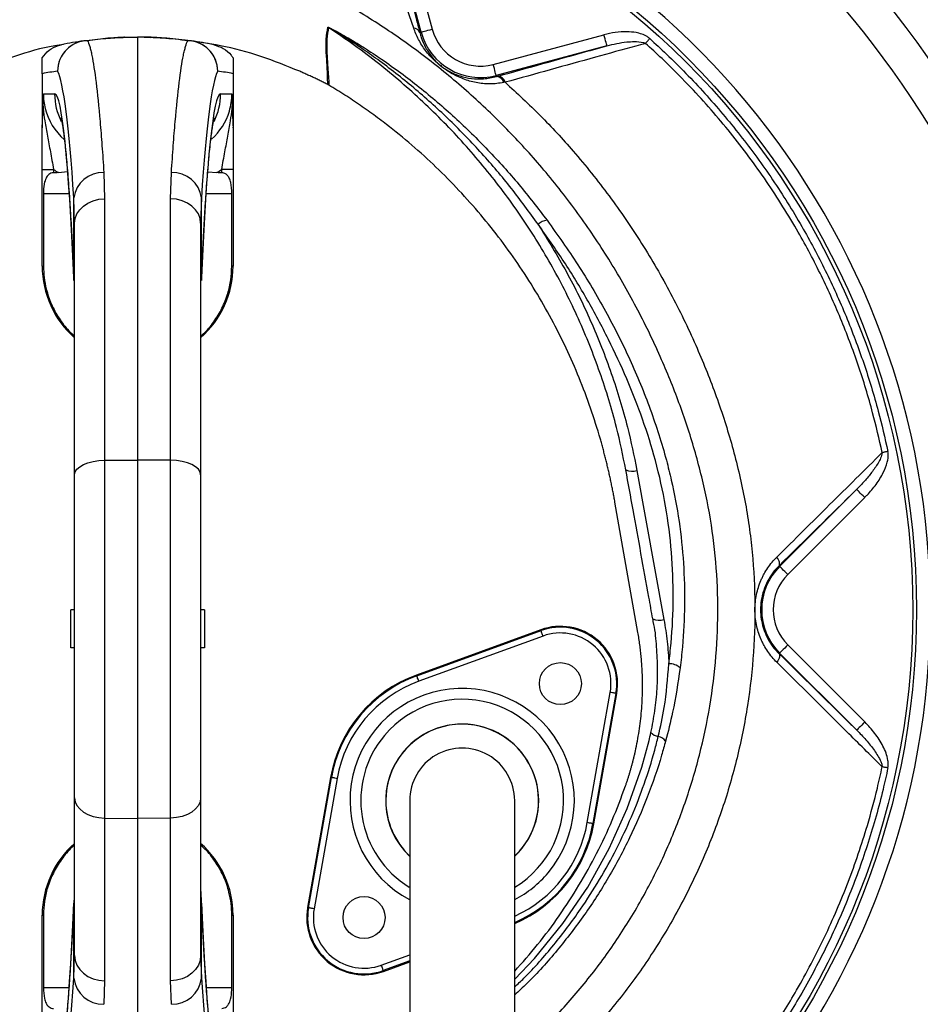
# Model space of a CAD drawing. Header units: millimetres. Extents: x 1997 to 3435, y 2451 to 3889.
# Tile 7 of 9: x 2655 to 3126, y 2963 to 3479. Entities that reach past the tile are written whole.
import ezdxf

# ---------------------------------------------------------------- set-up
doc = ezdxf.new("R2010")
doc.units = ezdxf.units.MM
doc.header["$LTSCALE"] = 2

msp = doc.modelspace()

# ---------------------------------------------------------------- linework, layer by layer
at = {"color": 7, "linetype": 'Continuous', "lineweight": 25}
for p, q in [((2864.95, 3472.3), (2848.25, 3534.64)), ((2854.04, 3536.19), (2870.75, 3473.85)), ((2861.07, 3474.45), (2857.73, 3484.37)), ((2864.25, 3472.11), (2864.95, 3472.3)), ((2709.62, 3469.59), (2716.46, 3469.7)), ((2716.46, 3469.7), (2716.46, 3248.13)), ((2723.3, 3469.59), (2716.46, 3469.7)), ((2723.44, 3469.34), (2716.46, 3469.7)), ((2902.72, 3455.39), (2960.72, 3470.94)), ((2962.28, 3465.14), (2904.27, 3449.6)), ((2666.46, 3450.53), (2666.46, 3422.49)), ((2766.46, 3450.53), (2766.46, 3422.49)), ((2904.43, 3449.01), (2904.27, 3449.6)), ((2904.43, 3449.01), (2905.16, 3449.22)), ((2908.99, 3446.01), (2908.31, 3445.87)), ((2816.66, 3444.53), (2816.25, 3444.76)), ((2667.09, 3440.01), (2672.99, 3439.91)), ((2759.94, 3439.91), (2765.83, 3440.01)), ((2666.46, 3400.37), (2672.36, 3400.37)), ((2666.46, 3349.71), (2666.46, 3400.37)), ((2672.36, 3400.37), (2672.36, 3398.6)), ((2766.46, 3400.37), (2760.57, 3400.37)), ((2760.57, 3398.6), (2760.57, 3400.37)), ((2766.46, 3400.37), (2766.46, 3349.71)), ((2675.04, 3398.67), (2679.72, 3399.35)), ((2698.77, 3398.71), (2699.18, 3385)), ((2733.74, 3385), (2734.16, 3398.71)), ((2753.19, 3399.13), (2757.89, 3398.67)), ((2667.14, 3387.7), (2667.14, 3349.71)), ((2683.46, 3372.22), (2683.06, 3385.41)), ((2683.06, 3343.71), (2683.06, 3385.41)), ((2699.18, 3385), (2699.18, 3247.99)), ((2733.74, 3247.99), (2733.74, 3385)), ((2749.86, 3385.41), (2749.46, 3372.22)), ((2749.86, 3343.71), (2749.86, 3385.41)), ((2765.78, 3349.71), (2765.78, 3387.7)), ((2683.46, 3240.43), (2683.46, 3372.22)), ((2749.46, 3372.22), (2749.46, 3240.43)), ((2666.46, 3349.71), (2667.14, 3349.71)), ((2766.46, 3349.71), (2765.78, 3349.71)), ((2699.18, 3247.99), (2716.46, 3248.13)), ((2699.18, 3247.99), (2699.18, 3060.56)), ((2716.46, 3248.13), (2716.46, 3060.36)), ((2733.74, 3247.99), (2716.46, 3248.13)), ((2733.74, 3060.56), (2733.74, 3247.99)), ((2683.46, 3071.1), (2683.46, 3240.43)), ((2749.46, 3240.43), (2749.46, 3071.1)), ((2978.02, 3242.7), (2992.13, 3164.54)), ((3052.76, 3192.4), (3093.07, 3232.71)), ((2978.5, 3157.84), (2966.46, 3226.12)), ((3097.31, 3228.47), (3057, 3188.16)), ((3052.43, 3192.74), (3052.76, 3192.4)), ((2683.46, 3169.7), (2681.46, 3169.7)), ((2681.46, 3149.7), (2681.46, 3169.7)), ((2751.46, 3169.7), (2749.46, 3169.7)), ((2751.46, 3169.7), (2751.46, 3149.7)), ((2927.62, 3159.18), (2862.52, 3135.48)), ((2862.68, 3135.04), (2927.79, 3158.74)), ((2927.79, 3158.74), (2927.62, 3159.18)), ((2928.81, 3155.92), (2863.71, 3132.22)), ((2683.46, 3149.7), (2681.46, 3149.7)), ((2751.46, 3149.7), (2749.46, 3149.7)), ((3052.43, 3146.67), (3052.76, 3147)), ((3093.11, 3106.65), (3052.76, 3147)), ((3057, 3151.25), (3097.36, 3110.89)), ((2862.68, 3135.04), (2862.52, 3135.48)), ((2951.98, 3058.15), (2964.01, 3126.38)), ((2966.96, 3125.86), (2954.93, 3057.63)), ((2955.4, 3057.55), (2967.43, 3125.78)), ((2966.96, 3125.86), (2967.43, 3125.78)), ((2817.53, 3081.86), (2805.49, 3013.63)), ((2805.96, 3013.55), (2817.99, 3081.78)), ((2820.94, 3081.26), (2808.91, 3013.03)), ((2817.99, 3081.78), (2817.53, 3081.86)), ((2683.46, 2988.54), (2683.46, 3071.1)), ((2749.46, 3071.1), (2749.46, 2988.54)), ((2699.18, 3060.56), (2716.46, 3060.36)), ((2699.18, 3060.56), (2699.18, 2975.28)), ((2733.74, 3060.56), (2716.46, 3060.36)), ((2716.46, 3060.36), (2716.46, 2889.7)), ((2733.74, 2975.28), (2733.74, 3060.56)), ((2954.93, 3057.63), (2955.4, 3057.55)), ((2683.06, 2976.63), (2683.06, 3015.93)), ((2749.86, 2976.63), (2749.86, 3015.93)), ((2805.96, 3013.55), (2805.49, 3013.63)), ((2666.46, 3009.7), (2667.14, 3009.7)), ((2666.46, 2959.04), (2666.46, 3009.7)), ((2667.14, 3009.7), (2667.14, 2971.7)), ((2765.78, 3009.7), (2766.46, 3009.7)), ((2765.78, 2971.7), (2765.78, 3009.7)), ((2766.46, 3009.7), (2766.46, 2959.04)), ((2683.06, 2976.63), (2683.46, 2988.54)), ((2749.46, 2988.54), (2749.86, 2976.63)), ((2845.3, 2980.23), (2858.96, 2985.2)), ((2845.14, 2980.67), (2845.3, 2980.23)), ((2699.18, 2975.28), (2698.77, 2962.97)), ((2734.16, 2962.97), (2733.74, 2975.28))]:
    msp.add_line(p, q, dxfattribs=at)
at = {"color": 8, "linetype": 'Continuous', "lineweight": 25}
for p, q in [((2667.14, 3387.7), (2680.6, 3387.7)), ((2752.33, 3387.7), (2765.78, 3387.7)), ((2683.06, 3342.23), (2683.06, 3343.71)), ((2749.86, 3343.71), (2749.86, 3342.19)), ((2683.07, 3017.48), (2683.06, 3015.93)), ((2749.86, 3015.93), (2749.85, 3017.5)), ((2844.11, 2983.49), (2858.96, 2988.9)), ((2858.96, 2985.71), (2845.14, 2980.67)), ((2667.14, 2971.7), (2680.47, 2971.7)), ((2752.45, 2971.7), (2765.78, 2971.7))]:
    msp.add_line(p, q, dxfattribs=at)
at = {"color": 7, "linetype": 'Continuous', "lineweight": 25, "flags": 128}
for points in [[(2864.95, 3472.3), (2865.08, 3472.33), (2865.42, 3472.42), (2865.96, 3472.57), (2866.69, 3472.76), (2867.56, 3473), (2868.55, 3473.26), (2869.63, 3473.55), (2870.75, 3473.85)], [(2962.28, 3465.14), (2962.24, 3465.27), (2962.15, 3465.61), (2962.01, 3466.15), (2961.81, 3466.87), (2961.58, 3467.75), (2961.31, 3468.74), (2961.02, 3469.82), (2960.72, 3470.94)], [(2982.45, 3466.41), (2982.7, 3466.69), (2982.97, 3466.98), (2983.24, 3467.29), (2983.52, 3467.6), (2983.81, 3467.92), (2984.11, 3468.25), (2984.4, 3468.58), (2984.7, 3468.91)], [(2904.27, 3449.6), (2904.24, 3449.73), (2904.14, 3450.07), (2904, 3450.61), (2903.81, 3451.33), (2903.57, 3452.2), (2903.31, 3453.2), (2903.02, 3454.27), (2902.72, 3455.39)], [(2683.46, 3372.22), (2683.76, 3374.69), (2684.65, 3377.06), (2686.1, 3379.25), (2688.05, 3381.18), (2690.43, 3382.77), (2693.15, 3383.97), (2696.1, 3384.72), (2699.18, 3385)], [(2749.46, 3372.22), (2749.16, 3374.69), (2748.27, 3377.06), (2746.82, 3379.25), (2744.87, 3381.18), (2742.5, 3382.77), (2739.78, 3383.97), (2736.82, 3384.72), (2733.74, 3385)], [(3109.45, 3252.62), (3109.06, 3252.54), (3108.67, 3252.46), (3108.28, 3252.37), (3107.9, 3252.29), (3107.53, 3252.22), (3107.16, 3252.14), (3106.81, 3252.06), (3106.47, 3251.99)], [(2683.46, 3240.43), (2683.76, 3241.89), (2684.65, 3243.29), (2686.1, 3244.59), (2688.05, 3245.73), (2690.43, 3246.67), (2693.15, 3247.37), (2696.1, 3247.82), (2699.18, 3247.99)], [(2749.46, 3240.43), (2749.16, 3241.89), (2748.27, 3243.29), (2746.82, 3244.59), (2744.87, 3245.73), (2742.5, 3246.67), (2739.78, 3247.37), (2736.82, 3247.82), (2733.74, 3247.99)], [(3097.31, 3228.47), (3096.49, 3229.28), (3095.7, 3230.07), (3094.97, 3230.8), (3094.33, 3231.44), (3093.81, 3231.97), (3093.41, 3232.36), (3093.16, 3232.61), (3093.07, 3232.71)], [(3052.43, 3192.74), (3052.64, 3193.06), (3052.74, 3193.48), (3052.74, 3193.98), (3052.63, 3194.55), (3052.42, 3195.17), (3052.12, 3195.84), (3051.72, 3196.53), (3051.24, 3197.24)], [(3057, 3188.16), (3056.19, 3188.98), (3055.4, 3189.77), (3054.67, 3190.5), (3054.03, 3191.14), (3053.5, 3191.66), (3053.11, 3192.06), (3052.86, 3192.31), (3052.76, 3192.4)], [(2928.81, 3155.92), (2928.61, 3156.46), (2928.42, 3156.98), (2928.25, 3157.47), (2928.09, 3157.89), (2927.96, 3158.24), (2927.87, 3158.51), (2927.81, 3158.67), (2927.79, 3158.74)], [(3052.43, 3146.67), (3052.64, 3146.34), (3052.74, 3145.93), (3052.74, 3145.43), (3052.63, 3144.86), (3052.42, 3144.24), (3052.12, 3143.57), (3051.72, 3142.88), (3051.24, 3142.18)], [(3057, 3151.25), (3056.19, 3150.43), (3055.4, 3149.64), (3054.67, 3148.91), (3054.03, 3148.27), (3053.5, 3147.74), (3053.11, 3147.35), (3052.86, 3147.1), (3052.76, 3147)], [(2863.71, 3132.22), (2863.51, 3132.76), (2863.32, 3133.29), (2863.14, 3133.77), (2862.99, 3134.2), (2862.86, 3134.55), (2862.77, 3134.81), (2862.7, 3134.98), (2862.68, 3135.04)], [(2966.96, 3125.86), (2966.9, 3125.87), (2966.72, 3125.9), (2966.45, 3125.95), (2966.08, 3126.02), (2965.64, 3126.09), (2965.13, 3126.18), (2964.58, 3126.28), (2964.01, 3126.38)], [(3097.36, 3110.89), (3096.54, 3110.07), (3095.75, 3109.29), (3095.02, 3108.56), (3094.38, 3107.92), (3093.85, 3107.39), (3093.46, 3107), (3093.21, 3106.75), (3093.11, 3106.65)], [(3109.46, 3086.8), (3109.06, 3086.88), (3108.67, 3086.96), (3108.29, 3087.04), (3107.91, 3087.12), (3107.53, 3087.2), (3107.16, 3087.28), (3106.81, 3087.35), (3106.46, 3087.43)], [(2820.94, 3081.26), (2820.37, 3081.36), (2819.83, 3081.45), (2819.32, 3081.54), (2818.87, 3081.62), (2818.51, 3081.69), (2818.23, 3081.74), (2818.06, 3081.77), (2817.99, 3081.78)], [(2683.46, 3071.1), (2683.76, 3069.07), (2684.65, 3067.11), (2686.1, 3065.3), (2688.05, 3063.71), (2690.43, 3062.4), (2693.15, 3061.42), (2696.1, 3060.8), (2699.18, 3060.56)], [(2749.46, 3071.1), (2749.16, 3069.07), (2748.27, 3067.11), (2746.82, 3065.3), (2744.87, 3063.71), (2742.5, 3062.4), (2739.78, 3061.42), (2736.82, 3060.8), (2733.74, 3060.56)], [(2954.93, 3057.63), (2954.87, 3057.64), (2954.69, 3057.67), (2954.42, 3057.72), (2954.05, 3057.79), (2953.6, 3057.87), (2953.1, 3057.95), (2952.55, 3058.05), (2951.98, 3058.15)], [(2808.91, 3013.03), (2808.34, 3013.13), (2807.79, 3013.22), (2807.29, 3013.31), (2806.84, 3013.39), (2806.48, 3013.46), (2806.2, 3013.51), (2806.03, 3013.54), (2805.96, 3013.55)], [(2683.46, 2988.54), (2683.76, 2985.98), (2684.65, 2983.52), (2686.1, 2981.24), (2688.05, 2979.24), (2690.43, 2977.59), (2693.15, 2976.35), (2696.1, 2975.57), (2699.18, 2975.28)], [(2749.46, 2988.54), (2749.16, 2985.98), (2748.27, 2983.52), (2746.82, 2981.24), (2744.87, 2979.24), (2742.5, 2977.59), (2739.78, 2976.35), (2736.82, 2975.57), (2733.74, 2975.28)], [(2845.14, 2980.67), (2845.12, 2980.74), (2845.05, 2980.9), (2844.96, 2981.17), (2844.83, 2981.52), (2844.68, 2981.94), (2844.5, 2982.43), (2844.31, 2982.95), (2844.11, 2983.49)]]:
    msp.add_lwpolyline(points, dxfattribs=at)
at = {"color": 8, "linetype": 'Continuous', "lineweight": 25, "flags": 128}
msp.add_lwpolyline([(2913.96, 2976.13), (2924.39, 2986.93), (2939.26, 3005.24), (2952.2, 3024.37), (2963.46, 3044.55), (2972.95, 3065.57), (2980.55, 3087.21), (2984.38, 3101.24), (2984.38, 3101.24), (2984.38, 3101.24)], dxfattribs=at)
at = {"color": 7, "linetype": 'Continuous', "lineweight": 25}
for centre, radius in [((2716.46, 3169.7), 719), ((2716.46, 3169.7), 685), ((2716.46, 3169.7), 681.7), ((2716.46, 3169.7), 674), ((2716.46, 3169.7), 670), ((2716.46, 3169.7), 654), ((2716.46, 3169.7), 408), ((2716.46, 3169.7), 406), ((2937.88, 3130.99), 11), ((2835.04, 3008.42), 11)]:
    msp.add_circle(centre, radius, dxfattribs=at)
for centre, radius, start, end in [((2716.46, 3169.7), 505.04, 290.0275, 69.9725), ((2716.46, 3169.7), 415.28, 280.4364, 79.5636), ((2716.46, 3169.7), 486, 13.4126, 45.5852), ((2813.29, 3469.53), 6.05, 58.2235, 61.8513), ((2860.75, 3470.68), 3.78, 22.1489, 85.0582), ((2895.96, 3480.61), 32.1, 195, 285), ((2895.96, 3480.61), 26.1, 195, 285), ((2690.56, 3451.78), 16.03, 91.174, 179.6874), ((2690.51, 3451.88), 15.99, 98.1323, 180.0421), ((2716.46, 3269.7), 200, 98.1084, 101.4951), ((2689.81, 3456.74), 11.08, 87.8444, 98.098), ((2709.9, 3453.59), 16, 91, 92.0426), ((2743.11, 3456.74), 11.08, 81.902, 92.1556), ((2742.37, 3451.78), 16.03, 0.3126, 88.826), ((2742.41, 3451.88), 15.99, 359.9579, 81.8677), ((2716.46, 3269.7), 200, 78.5049, 81.8916), ((2700.48, 3269.7), 184, 98.1084, 100.6535), ((2732.45, 3269.7), 184, 79.3465, 81.8916), ((2904.2, 3444.75), 4.27, 15.1584, 86.887), ((2904.85, 3444.95), 4.28, 14.3227, 85.7782), ((2698.17, 3383.49), 15.23, 87.767, 172.7674), ((2734.75, 3383.49), 15.23, 7.2326, 92.233), ((2931.77, 3365.49), 8.26, 95.7511, 132.2185), ((2716.46, 3349.71), 50, 180, 228.7001), ((2716.46, 3349.71), 50, 311.2999, 0), ((2975.5, 3250.29), 7.99, 245.442, 288.4013), ((3075.46, 3169.7), 32.1, 135, 225), ((3075.46, 3169.7), 26.1, 135, 225), ((2989.64, 3172.56), 8.4, 246.6067, 287.2561), ((2937.88, 3130.99), 30, 350, 110), ((2937.88, 3130.99), 29.53, 350, 110), ((2937.88, 3130.99), 26.53, 350, 110), ((2994.97, 3132.98), 8.44, 47.7625, 91.8516), ((2886.46, 3069.7), 70, 110, 170), ((2886.46, 3069.7), 69.53, 110, 170), ((2886.46, 3069.7), 66.53, 110, 170), ((2886.46, 3069.7), 40, 313.7051, 180), ((2990.27, 3109.92), 6.69, 222.567, 260.793), ((2988.21, 3097.63), 5.77, 33.5966, 80.1235), ((2886.46, 3069.7), 27.5, 0, 180.042), ((2886.46, 3069.7), 40, 180, 226.4647), ((2886.46, 3069.7), 70, 293.2388, 350), ((2716.46, 3169.7), 486, 314.4148, 346.5874), ((2716.46, 3009.7), 50, 131.2999, 180), ((2716.46, 3009.7), 50, 0, 48.7001), ((2835.04, 3008.42), 30, 170, 290), ((2835.04, 3008.42), 29.53, 170, 290), ((2835.04, 3008.42), 26.53, 170, 290), ((2698.31, 2978.31), 15.34, 186.2653, 271.6939), ((2734.61, 2978.31), 15.34, 268.3061, 353.7347)]:
    msp.add_arc(centre, radius, start, end, dxfattribs=at)
at = {"color": 8, "linetype": 'Continuous', "lineweight": 25}
for centre, radius, start, end in [((2705.01, 3439.91), 32.02, 179.994, 206.8483), ((2727.91, 3439.91), 32.03, 333.3696, 0.0031), ((2886.46, 3069.7), 58.76, 320, 241.9541), ((2886.46, 3069.7), 53.11, 301.3726, 140), ((2886.46, 3069.7), 40.08, 313.7045, 140), ((2886.46, 3069.7), 53.11, 140, 238.5851), ((2886.46, 3069.7), 40.08, 140, 226.5953), ((2886.46, 3069.7), 69.53, 293.3373, 350), ((2886.46, 3069.7), 66.53, 294.551, 350), ((2886.46, 3069.7), 58.76, 298.0492, 320)]:
    msp.add_arc(centre, radius, start, end, dxfattribs=at)
at = {"color": 7, "linetype": 'Continuous', "lineweight": 25}
for centre, major_axis, ratio, start_param, end_param in [((2673.05, 3049.7), (0, 403.52), 0.044737, 5.694974, 6.201119), ((2759.88, 3049.7), (0, 403.52), 0.044737, 0.082066, 0.588211), ((2672.98, 3127.7), (0, 312.21), 0.044737, 5.476463, 6.282404), ((2759.95, 3127.7), (0, 312.21), 0.044737, 0.000781, 0.806722), ((2699.2, 3440.01), (32.1, -0.46), 0.996836, 3.399574, 4.004193), ((2733.73, 3440.01), (32.1, 0.46), 0.996836, 5.426819, 5.980616), ((2699.48, 3440.01), (48.08, -0.66), 0.99822, 4.126821, 4.192824), ((2733.45, 3440.01), (48.08, 0.66), 0.99822, 5.231954, 5.297957), ((3633.1, 3387.7), (1145.8, 0), 0.017455, 2.561032, 2.565307), ((1799.82, 3387.7), (1145.8, 0), 0.017455, 0.576285, 0.580561), ((2672.59, 3251.7), (0, 332.21), 0.044737, 3.142374, 3.923305), ((2760.33, 3251.7), (0, 332.21), 0.044737, 2.359881, 3.140812), ((2671.82, 3389.7), (0, 483.5), 0.044737, 3.219952, 3.688113), ((2761.1, 3389.7), (0, 483.5), 0.044737, 2.595073, 3.063233)]:
    msp.add_ellipse(centre, major_axis=major_axis, ratio=ratio, start_param=start_param, end_param=end_param, dxfattribs=at)
at = {"color": 8, "linetype": 'Continuous', "lineweight": 25}
for centre, major_axis, start_param, end_param in [((2699.2, 3440.01), (32.1, -0.46), 3.1558, 3.399574), ((2733.73, 3440.01), (32.1, 0.46), 5.980616, 6.268978)]:
    msp.add_ellipse(centre, major_axis=major_axis, ratio=0.996836, start_param=start_param, end_param=end_param, dxfattribs=at)
for points, knots in [([(2678.11, 3513.68), (2671.1, 3512.16), (2657.06, 3509.1), (2636.71, 3501.9), (2616.06, 3492.11), (2599.17, 3482.49), (2589.07, 3475.58), (2585.96, 3473.45)], [0, 0, 0, 0, 0.212316, 0.425192, 0.637522, 0.888477, 1, 1, 1, 1]), ([(2913.96, 2936.32), (2916.24, 2938.23), (2925.08, 2945.65), (2939.02, 2960.2), (2955.62, 2979.77), (2970.56, 3000.86), (2983.78, 3023.29), (2995.18, 3046.95), (3004.58, 3071.47), (3011.9, 3096.68), (3017.04, 3122.46), (3019.98, 3148.65), (3020.68, 3174.98), (3019.11, 3201.11), (3015.1, 3226.84), (3008.92, 3252.03), (3000.86, 3276.68), (2990.82, 3301.66), (2978.75, 3326.84), (2964.44, 3351.99), (2948.39, 3376.08), (2931, 3398.53), (2912.37, 3419.29), (2892.68, 3438.39), (2871.7, 3456.1), (2849.56, 3472.27), (2828.89, 3485.31), (2809.95, 3495.44), (2792.94, 3502.91), (2775.4, 3508.99), (2762.56, 3512.21), (2755.66, 3513.52), (2754.81, 3513.68)], [0, 0, 0, 0, 0.012243, 0.047476, 0.082711, 0.117826, 0.153727, 0.189755, 0.225782, 0.261682, 0.297697, 0.333847, 0.369988, 0.405992, 0.441442, 0.477007, 0.512617, 0.548131, 0.58774, 0.627448, 0.667153, 0.706756, 0.744251, 0.781886, 0.819565, 0.857192, 0.89468, 0.920099, 0.945599, 0.971072, 0.996452, 1, 1, 1, 1]), ([(2908.99, 3446.01), (2915.2, 3440.27), (2927.62, 3428.81), (2945.86, 3408.95), (2963.74, 3386.66), (2980.77, 3361.73), (2995.93, 3335.62), (3008.71, 3309.32), (3019.3, 3283.06), (3027.78, 3257), (3034.26, 3230.37), (3038.47, 3203.12), (3040.15, 3175.38), (3039.42, 3147.37), (3036.29, 3119.51), (3030.83, 3092.1), (3023.05, 3065.31), (3013.05, 3039.29), (3000.94, 3014.18), (2986.89, 2990.38), (2970.99, 2968.01), (2953.4, 2947.19), (2934.38, 2927.84), (2920.49, 2916.4), (2913.61, 2910.74)], [0, 0, 0, 0, 0.041388, 0.082778, 0.131939, 0.181238, 0.230544, 0.279714, 0.324365, 0.369142, 0.413871, 0.458456, 0.504049, 0.549815, 0.595591, 0.641196, 0.686556, 0.732077, 0.777599, 0.822959, 0.867334, 0.91186, 0.956385, 1, 1, 1, 1]), ([(2913.96, 2972.07), (2915.58, 2973.57), (2922.94, 2980.43), (2934.59, 2993.96), (2947.77, 3011.27), (2958.57, 3028.2), (2967.47, 3044.36), (2975.29, 3061.09), (2981.96, 3078.33), (2986.44, 3092.49), (2988.58, 3100.89), (2989.2, 3103.32)], [0, 0, 0, 0, 0.042823, 0.194917, 0.346477, 0.466846, 0.587344, 0.707716, 0.829137, 0.950558, 1, 1, 1, 1]), ([(2993.01, 3100.83), (2992.34, 3098.39), (2989.59, 3088.51), (2983.7, 3071.45), (2974.42, 3050.07), (2963.43, 3029.46), (2950.79, 3009.73), (2936.4, 2991.15), (2924.08, 2977.14), (2916.1, 2969.85), (2913.96, 2967.9)], [0, 0, 0, 0, 0.048859, 0.197851, 0.347306, 0.49674, 0.645704, 0.795109, 0.945032, 1, 1, 1, 1])]:
    msp.add_open_spline(points, degree=3, knots=knots, dxfattribs=at)
at = {"color": 7, "linetype": 'Continuous', "lineweight": 25}
for points, knots in [([(2861.53, 3482.73), (2862.01, 3480.89), (2862.96, 3477.17), (2863.82, 3473.8), (2864.25, 3472.11)], [0, 0, 0, 0, 0.4978061, 1, 1, 1, 1]), ([(2816.25, 3444.76), (2816.25, 3444.76), (2815.89, 3446.2), (2815.9, 3453.93), (2815.19, 3461.18), (2815.1, 3469.02), (2815.79, 3472.92), (2816.14, 3474.87)], [0, 0, 0, 0, 0.000002, 0.224038, 0.482641, 0.741299, 1, 1, 1, 1]), ([(2816.47, 3474.68), (2816.12, 3472.73), (2815.4, 3468.84), (2815.57, 3461), (2816.05, 3453.74), (2816.66, 3445.98), (2816.66, 3444.53), (2816.66, 3444.53)], [0, 0, 0, 0, 0.258568, 0.517112, 0.775632, 0.999998, 1, 1, 1, 1]), ([(2816.14, 3474.87), (2816.15, 3474.88), (2816.17, 3474.9), (2816.31, 3474.86), (2816.59, 3474.76), (2817.11, 3474.52), (2817.87, 3474.15), (2818.91, 3473.62), (2820.31, 3472.88), (2822.36, 3471.76), (2825.36, 3470.06), (2829.79, 3467.45), (2836.29, 3463.42), (2848.14, 3455.58), (2864.18, 3443.68), (2882.77, 3427.76), (2900.15, 3410.68), (2916.35, 3392.72), (2926.1, 3380.01), (2930.95, 3373.7)], [0, 0, 0, 0, 0.00149, 0.00326, 0.005623, 0.009364, 0.015824, 0.022557, 0.032281, 0.04649, 0.067432, 0.098497, 0.1448, 0.214049, 0.371366, 0.529123, 0.686997, 0.844475, 1, 1, 1, 1]), ([(2926.22, 3371.6), (2921.64, 3377.94), (2912.41, 3390.73), (2896.94, 3408.85), (2880.27, 3426.14), (2862.42, 3442.32), (2846.99, 3454.52), (2835.59, 3462.62), (2829.35, 3466.82), (2825.11, 3469.55), (2822.24, 3471.34), (2820.3, 3472.53), (2818.98, 3473.31), (2818.01, 3473.88), (2817.32, 3474.27), (2816.85, 3474.53), (2816.62, 3474.64), (2816.53, 3474.68), (2816.49, 3474.69), (2816.47, 3474.69), (2816.47, 3474.68), (2816.47, 3474.68)], [0, 0, 0, 0, 0.155835, 0.314091, 0.472711, 0.631278, 0.789462, 0.85913, 0.905635, 0.936735, 0.957589, 0.97162, 0.981095, 0.987523, 0.993436, 0.996554, 0.998227, 0.998767, 0.999234, 0.999647, 1, 1, 1, 1]), ([(2972.18, 3243.02), (2970.65, 3250.43), (2967.1, 3267.66), (2958.95, 3294.15), (2947.76, 3322.23), (2934.15, 3349.3), (2918.26, 3375.16), (2900.1, 3399.61), (2879.86, 3422.56), (2857.69, 3443.76), (2836.42, 3461.1), (2822.21, 3470.78), (2816.47, 3474.68)], [0, 0, 0, 0, 0.080026, 0.185802, 0.291954, 0.398106, 0.503881, 0.609802, 0.716102, 0.822402, 0.928322, 1, 1, 1, 1]), ([(2908.31, 3445.87), (2905.82, 3445.52), (2900.84, 3444.81), (2893.71, 3445.71), (2887.04, 3447.56), (2881.7, 3450.1), (2877.66, 3452.65), (2875.02, 3454.62), (2872.19, 3457.07), (2868.73, 3460.66), (2865.15, 3465.48), (2862.57, 3470.32), (2861.44, 3473.45), (2861.07, 3474.45)], [0, 0, 0, 0, 0.124492, 0.24928, 0.371719, 0.493535, 0.544785, 0.587964, 0.631179, 0.702898, 0.823014, 0.943415, 1, 1, 1, 1]), ([(2864.25, 3472.11), (2864.5, 3471.21), (2865.26, 3468.45), (2867.2, 3464.15), (2869.91, 3460.02), (2872.75, 3456.88), (2875.17, 3454.74), (2877.46, 3453.07), (2879.95, 3451.58), (2882.63, 3450.29), (2886.41, 3448.91), (2891.32, 3447.86), (2897.61, 3447.55), (2902.13, 3448.52), (2904.43, 3449.01)], [0, 0, 0, 0, 0.058642, 0.179736, 0.302836, 0.370582, 0.408899, 0.446992, 0.494605, 0.555186, 0.615933, 0.741021, 0.868811, 1, 1, 1, 1]), ([(2984.7, 3468.91), (2984.25, 3469.27), (2983, 3470.27), (2980.55, 3471.33), (2976.98, 3472.24), (2972.32, 3472.63), (2966.65, 3472.31), (2962.7, 3471.39), (2960.72, 3470.94)], [0, 0, 0, 0, 0.0691211, 0.1933503, 0.3181322, 0.5118902, 0.7558122, 1, 1, 1, 1]), ([(2688.25, 3467.71), (2692.11, 3468.19), (2697.49, 3468.88), (2704.52, 3469.36), (2707.86, 3469.52), (2709.27, 3469.58), (2709.32, 3469.58), (2709.33, 3469.58)], [0, 0, 0, 0, 0.501557, 0.701372, 0.900224, 0.979945, 1, 1, 1, 1]), ([(2709.62, 3469.59), (2709.39, 3469.58), (2708.69, 3469.55), (2705, 3469.37), (2698.9, 3468.93), (2693.84, 3468.27), (2690.23, 3467.81)], [0, 0, 0, 0, 0.102056, 0.300547, 0.500899, 1, 1, 1, 1]), ([(2690.23, 3467.81), (2690.61, 3467.08), (2690.99, 3466.07), (2691.56, 3464.13), (2691.75, 3463.42), (2692.12, 3461.85), (2692.31, 3461), (2693.24, 3456.42), (2693.97, 3451.69), (2695.4, 3440.13), (2696.1, 3433.3), (2696.95, 3423.42), (2697.12, 3421.38), (2697.46, 3417.17), (2697.63, 3415.01), (2698.12, 3408.34), (2698.45, 3403.64), (2698.77, 3398.71)], [0, 0, 0, 0, 0.125, 0.125, 0.1875, 0.1875, 0.25, 0.25, 0.5, 0.5, 0.75, 0.75, 0.8125, 0.8125, 0.875, 0.875, 1, 1, 1, 1]), ([(2742.69, 3467.81), (2738.5, 3468.34), (2732.49, 3469.1), (2726, 3469.48), (2723.54, 3469.58), (2723.35, 3469.58), (2723.3, 3469.59)], [0, 0, 0, 0, 0.582943, 0.834479, 0.950598, 1, 1, 1, 1]), ([(2723.59, 3469.58), (2723.65, 3469.58), (2723.85, 3469.57), (2726.55, 3469.46), (2733.59, 3469.07), (2740.11, 3468.27), (2744.67, 3467.71)], [0, 0, 0, 0, 0.047896, 0.162322, 0.413978, 1, 1, 1, 1]), ([(2734.16, 3398.71), (2734.48, 3403.64), (2734.8, 3408.34), (2735.3, 3415.02), (2735.46, 3417.19), (2735.8, 3421.38), (2735.97, 3423.42), (2736.82, 3433.25), (2737.52, 3440.07), (2738.95, 3451.64), (2739.68, 3456.39), (2740.61, 3461), (2740.8, 3461.86), (2741.18, 3463.42), (2741.37, 3464.14), (2741.93, 3466.07), (2742.31, 3467.08), (2742.69, 3467.81)], [0, 0, 0, 0, 0.125, 0.125, 0.1875, 0.1875, 0.25, 0.25, 0.5, 0.5, 0.75, 0.75, 0.8125, 0.8125, 0.875, 0.875, 1, 1, 1, 1]), ([(2801.41, 3451.76), (2794.66, 3454.49), (2781.14, 3459.96), (2761.1, 3465.35), (2747.83, 3467.18), (2741.78, 3468.02)], [0, 0, 0, 0, 0.352358, 0.704716, 1, 1, 1, 1]), ([(2962.28, 3465.14), (2965.71, 3465.96), (2970.46, 3467.09), (2976.87, 3467.42), (2980.26, 3467.3), (2982.1, 3466.55), (2982.45, 3466.41)], [0, 0, 0, 0, 0.51561, 0.712801, 0.944519, 1, 1, 1, 1]), ([(2984.7, 3468.91), (2987.63, 3466.23), (2997.62, 3457.07), (3013.76, 3440.42), (3032.36, 3418.41), (3049.35, 3395.12), (3064.18, 3371.42), (3076.93, 3347.49), (3087.78, 3323.53), (3097.02, 3298.91), (3104.3, 3275.24), (3107.84, 3259.66), (3109.45, 3252.62)], [0, 0, 0, 0, 0.046958, 0.160218, 0.273767, 0.387315, 0.500574, 0.603978, 0.707603, 0.811228, 0.914632, 1, 1, 1, 1]), ([(2677.69, 3465.9), (2676.14, 3465.67), (2667.39, 3464.36), (2651.79, 3459.89), (2638.27, 3454.47), (2631.51, 3451.76)], [0, 0, 0, 0, 0.097132, 0.548566, 1, 1, 1, 1]), ([(2666.46, 3458.88), (2667.61, 3460.27), (2669.9, 3463.07), (2673.74, 3465.01), (2676.05, 3465.56), (2676.61, 3465.69)], [0, 0, 0, 0, 0.430786, 0.861562, 1, 1, 1, 1]), ([(2756.32, 3465.69), (2758.05, 3465.16), (2761.5, 3464.09), (2764.75, 3461.26), (2766.13, 3459.34), (2766.46, 3458.88)], [0, 0, 0, 0, 0.431026, 0.862058, 1, 1, 1, 1]), ([(2905.16, 3449.22), (2913.03, 3451.41), (2928.77, 3455.8), (2947.83, 3461.12), (2959.01, 3464.23), (2962.28, 3465.14)], [0, 0, 0, 0, 0.414411, 0.82882, 1, 1, 1, 1]), ([(2982.45, 3466.41), (2980.78, 3465.95), (2972.05, 3463.52), (2955.42, 3458.91), (2932.58, 3452.57), (2916.85, 3448.19), (2908.99, 3446.01)], [0, 0, 0, 0, 0.0681501, 0.35549, 0.6778131, 1, 1, 1, 1]), ([(3106.47, 3251.99), (3104.88, 3258.98), (3101.36, 3274.44), (3094.14, 3297.93), (3084.95, 3322.36), (3074.17, 3346.13), (3061.01, 3370.77), (3045.07, 3395.95), (3026.08, 3421.29), (3007.84, 3441.95), (2993.04, 3456.76), (2985.36, 3463.76), (2982.45, 3466.41)], [0, 0, 0, 0, 0.085386, 0.188809, 0.292454, 0.396099, 0.499522, 0.625036, 0.75075, 0.876265, 0.953065, 1, 1, 1, 1]), ([(2666.46, 3450.53), (2666.46, 3450.7), (2666.46, 3450.85), (2666.46, 3451.13), (2666.46, 3451.24), (2666.46, 3451.56), (2666.46, 3451.73), (2666.46, 3452.17), (2666.46, 3452.39), (2666.46, 3452.79), (2666.46, 3452.97), (2666.46, 3453.29), (2666.46, 3453.43), (2666.46, 3453.84), (2666.46, 3454.08), (2666.46, 3454.51), (2666.46, 3454.7), (2666.46, 3455.25), (2666.46, 3455.57), (2666.46, 3456.14), (2666.46, 3456.4), (2666.46, 3457.12), (2666.46, 3457.53), (2666.46, 3458.26), (2666.46, 3458.58), (2666.46, 3458.88)], [0, 0, 0, 0, 0.007813, 0.007813, 0.015625, 0.015625, 0.03125, 0.03125, 0.0625, 0.0625, 0.09375, 0.09375, 0.125, 0.125, 0.1875, 0.1875, 0.25, 0.25, 0.375, 0.375, 0.5, 0.5, 0.75, 0.75, 1, 1, 1, 1]), ([(2766.46, 3458.88), (2766.46, 3458.58), (2766.46, 3458.26), (2766.46, 3457.52), (2766.46, 3457.12), (2766.46, 3456.4), (2766.46, 3456.14), (2766.46, 3455.56), (2766.46, 3455.25), (2766.46, 3454.7), (2766.46, 3454.5), (2766.46, 3454.07), (2766.46, 3453.84), (2766.46, 3453.43), (2766.46, 3453.28), (2766.46, 3452.96), (2766.46, 3452.79), (2766.46, 3452.38), (2766.46, 3452.16), (2766.46, 3451.71), (2766.46, 3451.55), (2766.46, 3451.24), (2766.46, 3451.12), (2766.46, 3450.85), (2766.46, 3450.69), (2766.46, 3450.53)], [0, 0, 0, 0, 0.25, 0.25, 0.5, 0.5, 0.625, 0.625, 0.75, 0.75, 0.8125, 0.8125, 0.875, 0.875, 0.90625, 0.90625, 0.9375, 0.9375, 0.96875, 0.96875, 0.984375, 0.984375, 0.992188, 0.992188, 1, 1, 1, 1]), ([(2816.25, 3444.76), (2815.55, 3445.11), (2814.15, 3445.8), (2812.05, 3446.83), (2809.94, 3447.85), (2807.82, 3448.85), (2805.69, 3449.83), (2803.55, 3450.8), (2802.13, 3451.44), (2801.41, 3451.76)], [0, 0, 0, 0, 0.142816, 0.285635, 0.428463, 0.571306, 0.714172, 0.857068, 1, 1, 1, 1]), ([(2966.46, 3226.12), (2966.31, 3226.98), (2966, 3228.69), (2965.52, 3231.24), (2965.02, 3233.8), (2964.49, 3236.35), (2963.95, 3238.89), (2963.38, 3241.43), (2962.79, 3243.97), (2962.18, 3246.5), (2961.56, 3249.03), (2960.91, 3251.55), (2960.24, 3254.07), (2959.55, 3256.59), (2957.53, 3263.71), (2953.85, 3275.33), (2947.86, 3291.23), (2941.03, 3306.81), (2933.37, 3322.03), (2924.91, 3336.84), (2915.65, 3351.19), (2905.64, 3365.03), (2894.88, 3378.34), (2883.43, 3391.07), (2871.29, 3403.18), (2858.53, 3414.62), (2848.33, 3422.81), (2841.13, 3428.2), (2837.16, 3431.08), (2833.14, 3433.9), (2829.08, 3436.66), (2824.99, 3439.35), (2820.85, 3441.98), (2818.06, 3443.68), (2816.66, 3444.53)], [0, 0, 0, 0, 0.009539, 0.019075, 0.02861, 0.038144, 0.047677, 0.057211, 0.066746, 0.076283, 0.085822, 0.095364, 0.104909, 0.114459, 0.124013, 0.186218, 0.248355, 0.310652, 0.373016, 0.435522, 0.497964, 0.560535, 0.623167, 0.685915, 0.748593, 0.811367, 0.874209, 0.892205, 0.910185, 0.928154, 0.946115, 0.964074, 0.982034, 1, 1, 1, 1]), ([(2666.9, 3433.53), (2666.96, 3435.69), (2667.03, 3437.86), (2667.09, 3440), (2667.09, 3440.01)], [0, 0, 0, 0, 0.993576, 1, 1, 1, 1]), ([(2765.83, 3440.01), (2765.83, 3440), (2765.9, 3437.86), (2765.96, 3435.69), (2766.03, 3433.53)], [0, 0, 0, 0, 0.006424, 1, 1, 1, 1]), ([(2666.46, 3422.49), (2666.46, 3422.43), (2666.46, 3422.34), (2666.46, 3422.24), (2666.47, 3422.2), (2666.47, 3422.18), (2666.47, 3422.18), (2666.48, 3422.22), (2666.5, 3422.58), (2666.58, 3424.45), (2666.72, 3428.14), (2666.83, 3431.61), (2666.9, 3433.53)], [0, 0, 0, 0, 0.012381, 0.016905, 0.020094, 0.023299, 0.027094, 0.03359, 0.054173, 0.149758, 0.529048, 1, 1, 1, 1]), ([(2666.9, 3433.53), (2666.94, 3433.04), (2667.16, 3430.4), (2667.84, 3425.2), (2669.16, 3417.87), (2670.53, 3410.96), (2671.6, 3405.08), (2672.1, 3401.94), (2672.36, 3400.37)], [0, 0, 0, 0, 0.044499, 0.237941, 0.484775, 0.731119, 0.865654, 1, 1, 1, 1]), ([(2760.57, 3400.37), (2760.82, 3401.94), (2761.33, 3405.08), (2762.4, 3410.96), (2763.76, 3417.87), (2765.09, 3425.2), (2765.77, 3430.4), (2765.99, 3433.04), (2766.03, 3433.53)], [0, 0, 0, 0, 0.134346, 0.268881, 0.515225, 0.762059, 0.955501, 1, 1, 1, 1]), ([(2766.03, 3433.53), (2766.08, 3431.89), (2766.18, 3428.62), (2766.32, 3425.09), (2766.41, 3422.92), (2766.44, 3422.32), (2766.45, 3422.2), (2766.45, 3422.18), (2766.46, 3422.18), (2766.46, 3422.2), (2766.46, 3422.24), (2766.46, 3422.32), (2766.46, 3422.41), (2766.46, 3422.47), (2766.46, 3422.49)], [0, 0, 0, 0, 0.3941322, 0.7888266, 0.9222284, 0.9580528, 0.9661978, 0.9729371, 0.9763985, 0.9798899, 0.9829367, 0.9875623, 0.9967049, 1, 1, 1, 1]), ([(2676.35, 3427.32), (2676.35, 3427.32), (2676.35, 3427.32), (2676.49, 3426.73), (2676.72, 3425.58), (2677.05, 3423.76), (2677.43, 3421.26), (2677.86, 3418.04), (2678.33, 3414.1), (2678.82, 3409.47), (2679.32, 3404.16), (2679.83, 3398.19), (2680.33, 3391.61), (2680.83, 3384.42), (2681.32, 3376.67), (2681.8, 3368.36), (2682.27, 3359.53), (2682.69, 3350.85), (2682.94, 3344.96), (2683.06, 3342.34)], [0, 0, 0, 0, 0.024081, 0.065079, 0.11119, 0.1622, 0.217553, 0.276492, 0.338233, 0.402075, 0.467462, 0.533973, 0.601307, 0.669247, 0.737636, 0.806368, 0.875358, 0.94455, 1, 1, 1, 1]), ([(2749.86, 3342.34), (2749.94, 3344.08), (2750.16, 3349.12), (2750.54, 3357.1), (2751, 3366.11), (2751.48, 3374.6), (2751.97, 3382.55), (2752.47, 3389.96), (2752.98, 3396.78), (2753.5, 3403), (2754.01, 3408.59), (2754.53, 3413.52), (2755.02, 3417.77), (2755.5, 3421.29), (2755.91, 3423.94), (2756.24, 3425.79), (2756.46, 3426.87), (2756.59, 3427.38), (2756.58, 3427.33), (2756.57, 3427.31)], [0, 0, 0, 0, 0.036782, 0.106236, 0.175586, 0.24478, 0.313778, 0.382524, 0.450938, 0.518913, 0.586299, 0.652877, 0.718335, 0.78222, 0.843883, 0.89539, 0.942418, 0.984407, 1, 1, 1, 1]), ([(2666.46, 3400.37), (2666.46, 3402.34), (2666.46, 3404.28), (2666.46, 3407.15), (2666.46, 3408.1), (2666.46, 3409.99), (2666.46, 3410.93), (2666.46, 3415.59), (2666.46, 3419.1), (2666.46, 3422.49)], [0, 0, 0, 0, 0.25, 0.25, 0.375, 0.375, 0.5, 0.5, 1, 1, 1, 1]), ([(2766.46, 3422.49), (2766.46, 3419.1), (2766.46, 3415.59), (2766.46, 3410.93), (2766.46, 3409.99), (2766.46, 3408.1), (2766.46, 3407.15), (2766.46, 3404.28), (2766.46, 3402.34), (2766.46, 3400.37)], [0, 0, 0, 0, 0.5, 0.5, 0.625, 0.625, 0.75, 0.75, 1, 1, 1, 1]), ([(2672.36, 3398.6), (2671.91, 3398.54), (2671.03, 3398.43), (2669.76, 3397.65), (2668.51, 3396.17), (2667.45, 3393.23), (2667.17, 3390.18), (2667.14, 3388.11), (2667.14, 3387.7)], [0, 0, 0, 0, 0.096993, 0.193378, 0.330468, 0.54889, 0.911429, 1, 1, 1, 1]), ([(2765.78, 3387.7), (2765.72, 3389.67), (2765.63, 3392.51), (2764.61, 3395.71), (2763.55, 3397.31), (2762.32, 3398.21), (2761.32, 3398.55), (2760.75, 3398.59), (2760.57, 3398.6)], [0, 0, 0, 0, 0.425159, 0.613981, 0.770767, 0.874047, 0.960867, 1, 1, 1, 1]), ([(2930.95, 3373.7), (2936.42, 3366.01), (2947.38, 3350.61), (2961.82, 3326.21), (2974.58, 3300.95), (2985.3, 3274.87), (2992.08, 3253.58), (2996.99, 3233.95), (3000.33, 3216.02), (3002.63, 3194.16), (3003.2, 3172.2), (3002.34, 3153.86), (3001.07, 3142.92), (3000.64, 3139.23)], [0, 0, 0, 0, 0.112037, 0.224543, 0.337106, 0.449416, 0.561286, 0.604224, 0.691895, 0.779823, 0.867766, 0.955458, 1, 1, 1, 1]), ([(2994.7, 3141.42), (2995.12, 3145.03), (2996.45, 3156.51), (2997.31, 3175.98), (2996.42, 3199.96), (2993.33, 3224.02), (2988.16, 3247.35), (2981.18, 3269.59), (2972.85, 3290.72), (2963.15, 3311.59), (2952.18, 3332.15), (2939.95, 3352.34), (2930.8, 3365.18), (2926.22, 3371.6)], [0, 0, 0, 0, 0.044444, 0.141281, 0.238114, 0.337805, 0.437499, 0.529606, 0.621847, 0.714024, 0.809327, 0.904705, 1, 1, 1, 1]), ([(2926.22, 3371.6), (2931.3, 3363.41), (2941.45, 3347.02), (2954.2, 3320.85), (2964.93, 3293.61), (2972.92, 3267.4), (2976.46, 3250.25), (2978.02, 3242.7)], [0, 0, 0, 0, 0.205834, 0.411668, 0.622878, 0.834088, 1, 1, 1, 1]), ([(2667.14, 3349.71), (2667.21, 3347.69), (2667.36, 3343.65), (2668.64, 3336.92), (2671.09, 3329.68), (2675.13, 3322.33), (2679.31, 3316.72), (2682.44, 3314.01), (2683.46, 3313.13)], [0, 0, 0, 0, 0.146748, 0.293496, 0.496385, 0.699273, 0.90214, 1, 1, 1, 1]), ([(2749.46, 3313.05), (2749.93, 3313.42), (2752.56, 3315.54), (2756.45, 3320.42), (2760.85, 3327.54), (2763.76, 3335.02), (2765.48, 3342.47), (2765.68, 3347.3), (2765.78, 3349.71)], [0, 0, 0, 0, 0.043217, 0.245295, 0.447595, 0.649895, 0.824947, 1, 1, 1, 1]), ([(3051.24, 3197.24), (3060.51, 3206.45), (3069.75, 3215.61), (3088.15, 3233.86), (3097.32, 3242.94), (3106.47, 3251.99)], [0, 0, 0, 0, 0.5, 0.5, 1, 1, 1, 1]), ([(3106.47, 3251.99), (3106.43, 3251.49), (3106.31, 3251), (3106.02, 3250.04), (3105.84, 3249.58), (3105.25, 3248.22), (3104.79, 3247.34), (3103.28, 3244.77), (3102.14, 3243.14), (3099.73, 3240), (3098.47, 3238.49), (3095.84, 3235.54), (3094.47, 3234.1), (3093.07, 3232.71)], [0, 0, 0, 0, 0.0625, 0.0625, 0.125, 0.125, 0.25, 0.25, 0.5, 0.5, 0.75, 0.75, 1, 1, 1, 1]), ([(3097.31, 3228.47), (3097.74, 3228.9), (3099.87, 3231.07), (3103.39, 3235.27), (3107.02, 3241.06), (3109.18, 3246.43), (3109.8, 3250.29), (3109.52, 3252.14), (3109.45, 3252.62)], [0, 0, 0, 0, 0.0660944, 0.327344, 0.5880869, 0.7982006, 0.9482835, 1, 1, 1, 1]), ([(2986.31, 3164.86), (2985.62, 3168.67), (2982.19, 3187.71), (2977.48, 3213.77), (2973.45, 3236.01), (2972.18, 3243.02)], [0, 0, 0, 0, 0.146169, 0.730844, 1, 1, 1, 1]), ([(3051.24, 3142.18), (3050.38, 3143.03), (3049.55, 3143.94), (3047.98, 3145.83), (3047.23, 3146.81), (3045.84, 3148.86), (3045.19, 3149.93), (3044.28, 3151.59), (3043.99, 3152.15), (3043.43, 3153.3), (3043.17, 3153.89), (3041.91, 3156.85), (3041.14, 3159.32), (3040.35, 3163.18), (3040.15, 3164.5), (3039.88, 3167.13), (3039.76, 3169.76), (3039.89, 3172.39), (3040.16, 3175.02), (3040.37, 3176.34), (3041.16, 3180.18), (3041.94, 3182.63), (3043.19, 3185.57), (3043.45, 3186.15), (3044.01, 3187.3), (3044.3, 3187.86), (3045.22, 3189.53), (3045.87, 3190.59), (3047.96, 3193.66), (3049.52, 3195.53), (3051.24, 3197.24)], [0, 0, 0, 0, 0.0625, 0.0625, 0.125, 0.125, 0.1875, 0.1875, 0.21875, 0.21875, 0.25, 0.25, 0.375, 0.375, 0.4375, 0.4375, 0.5, 0.5625, 0.5625, 0.625, 0.625, 0.75, 0.75, 0.78125, 0.78125, 0.8125, 0.8125, 0.875, 0.875, 1, 1, 1, 1]), ([(3052.43, 3192.74), (3051.31, 3191.55), (3049.06, 3189.13), (3046.34, 3184.76), (3044.24, 3179.85), (3043.01, 3174.76), (3042.63, 3169.62), (3043.01, 3164.85), (3044.05, 3160.3), (3045.66, 3156.07), (3047.86, 3152.11), (3050.18, 3148.98), (3051.82, 3147.3), (3052.43, 3146.67)], [0, 0, 0, 0, 0.102079, 0.206779, 0.307139, 0.411407, 0.500355, 0.59266, 0.67649, 0.762742, 0.852721, 0.944805, 1, 1, 1, 1]), ([(2985.34, 3105.4), (2986.08, 3109.19), (2987.56, 3116.77), (2988.68, 3128.33), (2989.03, 3140), (2988.16, 3151.8), (2987.59, 3159.54), (2986.55, 3163.51), (2986.55, 3163.51)], [0, 0, 0, 0, 0.198035, 0.396185, 0.594324, 0.79716, 0.999998, 1, 1, 1, 1]), ([(2986.55, 3163.51), (2986.55, 3163.51), (2986.55, 3163.98), (2986.43, 3164.42), (2986.31, 3164.86)], [0, 0, 0, 0, 0.000081, 1, 1, 1, 1]), ([(2992.13, 3164.54), (2992.78, 3160.72), (2994.07, 3153.06), (2994.49, 3145.3), (2994.7, 3141.42)], [0, 0, 0, 0, 0.498817, 1, 1, 1, 1]), ([(2972.01, 3077.37), (2972.2, 3077.92), (2972.58, 3079.01), (2973.12, 3080.65), (2973.65, 3082.3), (2974.15, 3083.95), (2974.64, 3085.61), (2975.11, 3087.27), (2975.57, 3088.94), (2976, 3090.62), (2976.42, 3092.29), (2976.82, 3093.98), (2977.85, 3098.56), (2979.25, 3106.09), (2980.5, 3116.7), (2981.03, 3127.42), (2980.89, 3135.71), (2980.54, 3141.5), (2980.27, 3144.78), (2979.93, 3148.06), (2979.52, 3151.32), (2979.06, 3154.59), (2978.69, 3156.75), (2978.5, 3157.84)], [0, 0, 0, 0, 0.021224, 0.042435, 0.063636, 0.084829, 0.106017, 0.127203, 0.148387, 0.169574, 0.190766, 0.211965, 0.233173, 0.363314, 0.493383, 0.625569, 0.757735, 0.798135, 0.838503, 0.878857, 0.919213, 0.959588, 1, 1, 1, 1]), ([(3052.43, 3146.67), (3064.67, 3134.63), (3078.28, 3121.24), (3091.76, 3107.98), (3093.11, 3106.65)], [0, 0, 0, 0, 0.899641, 1, 1, 1, 1]), ([(3106.46, 3087.43), (3100.26, 3093.57), (3081.96, 3111.68), (3063.46, 3130.04), (3051.24, 3142.18)], [0, 0, 0, 0, 0.3391819, 1, 1, 1, 1]), ([(2989.2, 3103.32), (2990.32, 3108.34), (2993.12, 3120.89), (2994.1, 3133.72), (2994.7, 3141.42)], [0, 0, 0, 0, 0.399668, 1, 1, 1, 1]), ([(3000.64, 3139.23), (2999.48, 3131.44), (2997.54, 3118.5), (2994.3, 3105.85), (2993.01, 3100.83)], [0, 0, 0, 0, 0.602635, 1, 1, 1, 1]), ([(3109.46, 3086.8), (3109.53, 3087.25), (3109.73, 3088.56), (3109.51, 3091.23), (3108.58, 3094.65), (3106.37, 3099.47), (3102.79, 3105.09), (3099.17, 3108.96), (3097.36, 3110.89)], [0, 0, 0, 0, 0.049161, 0.143485, 0.285978, 0.428991, 0.714197, 1, 1, 1, 1]), ([(2984.38, 3101.24), (2984.38, 3101.24), (2984.65, 3102.24), (2984.99, 3103.82), (2985.34, 3105.4)], [0, 0, 0, 0, 0.000038, 1, 1, 1, 1]), ([(3093.11, 3106.65), (3094.76, 3104.96), (3098.06, 3101.57), (3102.36, 3096.11), (3105.16, 3091.67), (3106.29, 3088.69), (3106.42, 3087.73), (3106.46, 3087.43)], [0, 0, 0, 0, 0.299823, 0.599409, 0.879099, 0.96139, 1, 1, 1, 1]), ([(2982.68, 2873.08), (2988.01, 2878.02), (2999.7, 2888.84), (3016.46, 2906.89), (3032.98, 2927.01), (3048.14, 2948.18), (3062.84, 2971.79), (3076.61, 2998), (3089, 3026.84), (3097.87, 3053.04), (3103.37, 3073.35), (3105.64, 3083.67), (3106.46, 3087.43)], [0, 0, 0, 0, 0.086597, 0.189857, 0.293337, 0.396817, 0.500076, 0.624634, 0.749386, 0.873944, 0.95417, 1, 1, 1, 1]), ([(3109.46, 3086.8), (3108.62, 3083.01), (3105.73, 3069.87), (3099.44, 3047.65), (3089.72, 3020.52), (3078.08, 2994.16), (3065.01, 2969.46), (3050.7, 2946.47), (3035.42, 2925.14), (3018.78, 2904.86), (3001.89, 2886.67), (2990.12, 2875.75), (2984.75, 2870.78)], [0, 0, 0, 0, 0.045828, 0.159203, 0.27287, 0.386536, 0.499911, 0.603173, 0.706655, 0.810137, 0.913398, 1, 1, 1, 1]), ([(2913.96, 2980.31), (2918.03, 2984.9), (2926.27, 2994.22), (2937.46, 3009.3), (2947.83, 3025.24), (2957.08, 3041.96), (2965.32, 3059.32), (2969.78, 3071.35), (2972.01, 3077.37)], [0, 0, 0, 0, 0.161679, 0.327621, 0.494219, 0.662252, 0.830815, 1, 1, 1, 1]), ([(2858.96, 3069.7), (2858.96, 3069.3), (2858.96, 3068.47), (2858.96, 3067.02), (2858.96, 3065.11), (2858.96, 3062.65), (2858.96, 3059.51), (2858.96, 3055.62), (2858.96, 3050.45), (2858.96, 3043.22), (2858.96, 3033.55), (2858.96, 3021.34), (2858.96, 3007.13), (2858.96, 2991.08), (2858.96, 2973.4), (2858.96, 2954.34), (2858.96, 2934.08), (2858.96, 2920.17), (2858.96, 2913.09)], [0, 0, 0, 0, 0.0455207, 0.0947169, 0.1476106, 0.2042748, 0.2514561, 0.3008578, 0.3524182, 0.4062132, 0.4702248, 0.5372899, 0.6071723, 0.679907, 0.7555866, 0.8341506, 0.9156093, 1, 1, 1, 1]), ([(2913.96, 2913.09), (2913.96, 2919.77), (2913.96, 2933.03), (2913.96, 2952.53), (2913.96, 2971.3), (2913.96, 2989.13), (2913.96, 3005.72), (2913.96, 3020.76), (2913.96, 3033.41), (2913.96, 3043.61), (2913.96, 3051.32), (2913.96, 3057.03), (2913.96, 3061.67), (2913.96, 3065.17), (2913.96, 3067.74), (2913.96, 3069.05), (2913.96, 3069.7)], [0, 0, 0, 0, 0.079644, 0.158009, 0.235124, 0.311015, 0.385614, 0.459005, 0.531252, 0.593311, 0.654261, 0.714301, 0.773508, 0.85087, 0.926319, 1, 1, 1, 1]), ([(2683.46, 3046.36), (2683, 3045.98), (2680.36, 3043.86), (2676.48, 3038.99), (2672.08, 3031.87), (2669.16, 3024.39), (2667.45, 3016.94), (2667.24, 3012.11), (2667.14, 3009.7)], [0, 0, 0, 0, 0.043217, 0.245295, 0.447595, 0.649895, 0.824947, 1, 1, 1, 1]), ([(2765.78, 3009.7), (2765.71, 3011.72), (2765.57, 3015.76), (2764.28, 3022.49), (2761.84, 3029.72), (2757.8, 3037.08), (2753.61, 3042.69), (2750.48, 3045.4), (2749.46, 3046.28)], [0, 0, 0, 0, 0.146748, 0.293496, 0.496385, 0.699273, 0.90214, 1, 1, 1, 1]), ([(2749.88, 3017.5), (2749.81, 3018.89), (2749.61, 3023.06), (2749.49, 3028.62), (2749.48, 3032.91), (2749.48, 3034.11)], [0, 0, 0, 0, 0.264326, 0.794433, 1, 1, 1, 1]), ([(2683.06, 3017.37), (2682.98, 3015.62), (2682.75, 3010.55), (2682.35, 3002.53), (2681.87, 2993.48), (2681.37, 2984.97), (2680.85, 2976.99), (2680.33, 2969.57), (2679.8, 2962.74), (2679.26, 2956.52), (2678.73, 2950.94), (2678.2, 2946.02), (2677.69, 2941.79), (2677.2, 2938.28), (2676.78, 2935.65), (2676.44, 2933.82), (2676.21, 2932.76), (2676.09, 2932.27), (2676.1, 2932.32), (2676.11, 2932.34)], [0, 0, 0, 0, 0.036875, 0.106481, 0.175978, 0.245315, 0.31445, 0.383324, 0.451858, 0.519942, 0.587419, 0.65407, 0.719576, 0.783477, 0.845123, 0.896558, 0.94352, 0.985478, 1, 1, 1, 1]), ([(2756.82, 2932.33), (2756.82, 2932.33), (2756.81, 2932.35), (2756.66, 2932.98), (2756.41, 2934.18), (2756.08, 2936.04), (2755.68, 2938.6), (2755.23, 2941.87), (2754.74, 2945.85), (2754.24, 2950.54), (2753.72, 2955.91), (2753.19, 2961.93), (2752.67, 2968.57), (2752.15, 2975.82), (2751.64, 2983.65), (2751.14, 2992.02), (2750.65, 3000.94), (2750.23, 3009.41), (2749.97, 3015.04), (2749.86, 3017.37)], [0, 0, 0, 0, 0.02686, 0.068349, 0.114911, 0.166309, 0.221981, 0.28118, 0.343135, 0.407161, 0.472715, 0.539383, 0.60687, 0.674962, 0.743506, 0.81239, 0.881537, 0.950885, 1, 1, 1, 1]), ([(2667.14, 2971.7), (2667.2, 2969.74), (2667.29, 2966.9), (2668.31, 2963.7), (2669.38, 2962.1), (2670.6, 2961.2), (2671.6, 2960.86), (2672.18, 2960.82), (2672.36, 2960.81)], [0, 0, 0, 0, 0.425158, 0.61398, 0.770766, 0.874047, 0.960867, 1, 1, 1, 1]), ([(2760.57, 2960.81), (2761.01, 2960.86), (2761.9, 2960.98), (2763.16, 2961.75), (2764.41, 2963.24), (2765.47, 2966.18), (2765.76, 2969.23), (2765.78, 2971.3), (2765.78, 2971.7)], [0, 0, 0, 0, 0.096993, 0.193378, 0.330469, 0.54889, 0.91143, 1, 1, 1, 1])]:
    msp.add_open_spline(points, degree=3, knots=knots, dxfattribs=at)
for points in [[(2723.59, 3469.58), (2723.49, 3469.58), (2723.4, 3469.58), (2723.3, 3469.59)], [(3093.07, 3232.71), (3079.59, 3219.46), (3066.06, 3206.16), (3052.43, 3192.74)]]:
    msp.add_open_spline(points, degree=3, dxfattribs=at)

doc.saveas('drawing.dxf')
